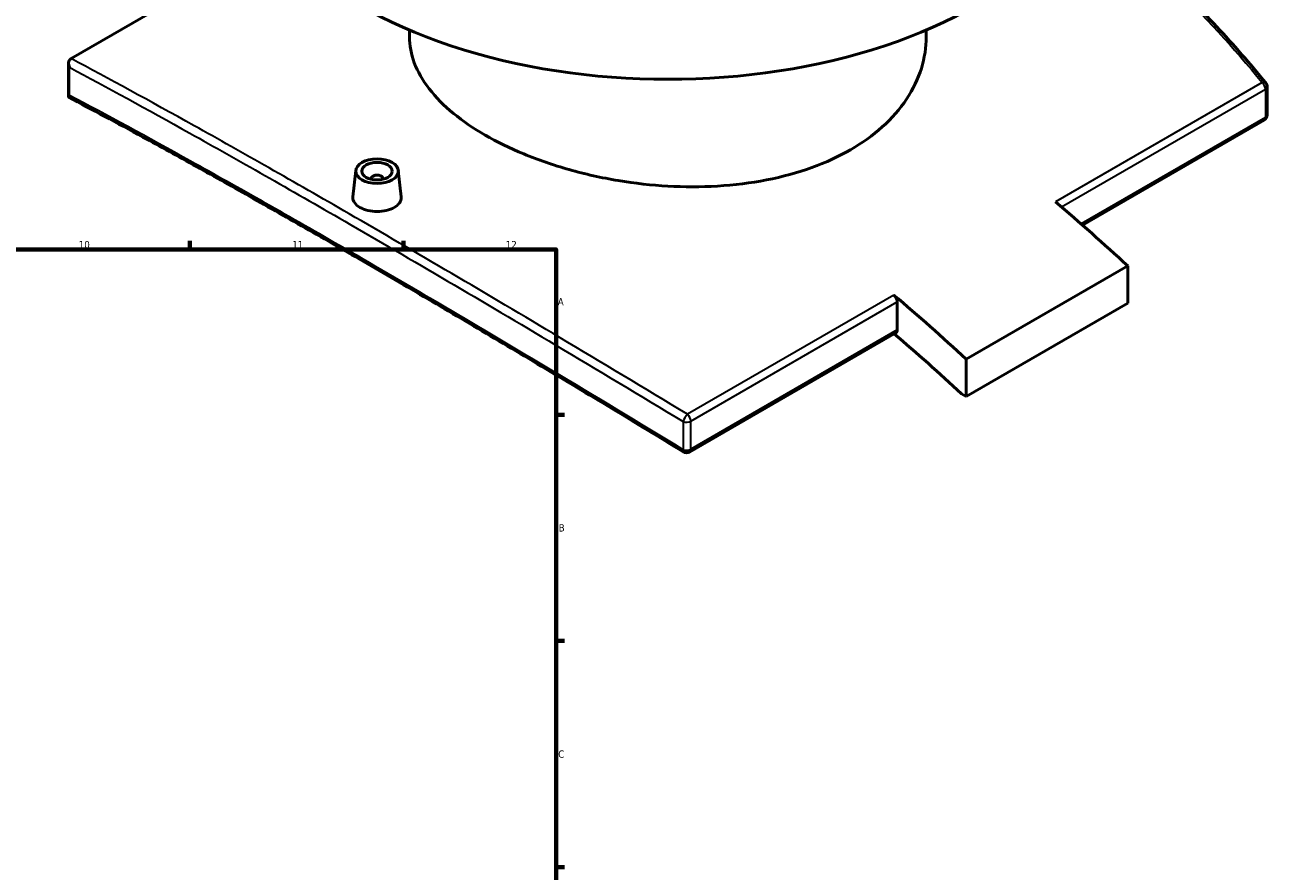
# Model space of a CAD drawing. Header units: millimetres. Extents: x -519 to 1054, y -362 to 828.
# Tile 10 of 11: x 647 to 1054, y 370 to 648. Entities that reach past the tile are written whole.
import ezdxf

# ---------------------------------------------------------------- set-up
doc = ezdxf.new("R2010")
doc.units = ezdxf.units.MM
for name, color, linetype, lineweight in [('Border (ANSI)', 7, 'Continuous', 70), ('Visible (ANSI)', 7, 'Continuous', 50), ('Visible Narrow (ANSI)', 7, 'Continuous', 35)]:
    doc.layers.add(name, color=color, linetype=linetype, lineweight=lineweight)
doc.styles.add('Note Text (ANSI)', font='tahoma.ttf')

# ---------------------------------------------------------------- blocks, each defined once
blk = doc.blocks.new('Borders Default Border')
at = {"layer": 'Border (ANSI)'}
for p, q in [((700.83, 574), (700.83, 576.8)), ((770.92, 574), (770.92, 576.8)), ((821, 519.75), (823.8, 519.75)), ((821, 445.5), (823.8, 445.5)), ((821, 371.25), (823.8, 371.25))]:
    blk.add_line(p, q, dxfattribs=at)
at = {"layer": 'Border (ANSI)', "flags": 128}
blk.add_lwpolyline([(20, 20), (20, 574), (821, 574), (821, 20), (20, 20)], dxfattribs=at)
at = {"layer": 'Border (ANSI)', "color": 5, "true_color": 0x0000ff, "char_height": 2.4, "attachment_point": 7, "style": 'Note Text (ANSI)'}
for s, insert in [('10', (664.35, 574.35)), ('11', (734.43, 574.4)), ('12', (804.52, 574.4)), ('A', (821.58, 555.68)), ('B', (821.87, 481.43)), ('C', (821.71, 407.13))]:
    blk.add_mtext(s, dxfattribs=dict(at, insert=insert))

msp = doc.modelspace()

# ---------------------------------------------------------------- linework, layer by layer
at = {"layer": 'Visible (ANSI)'}
for p, q in [((661.79, 636.67), (729.76, 675.91)), ((772.9, 643.77), (772.9, 646.02)), ((942.5, 643.77), (942.5, 646.02)), ((660.98, 624.07), (660.98, 635.15)), ((1054.42, 618.16), (1054.42, 627.4)), ((1053.42, 616.43), (993.8, 582)), ((755.26, 599.96), (754.33, 591.31)), ((769.23, 599.96), (770.16, 591.32)), ((760.24, 597.26), (760.24, 597.06)), ((764.24, 597.26), (764.24, 597.06)), ((1008.67, 568.62), (955.64, 538)), ((1008.67, 568.62), (1008.67, 556.37)), ((933.01, 547.58), (933.01, 556.82)), ((1008.67, 556.37), (955.64, 525.75)), ((932.59, 546.67), (864.8, 507.53)), ((955.64, 525.75), (955.64, 538)), ((954.08, 526.65), (955.64, 525.75))]:
    msp.add_line(p, q, dxfattribs=at)
for centre, start, end in [((1052.42, 627.4), 0, 39.1523), ((1052.42, 618.16), 300, 0), ((863.8, 509.26), 238.6017, 300)]:
    msp.add_arc(centre, 2, start, end, dxfattribs=at)
for centre, major_axis, start_param, end_param in [((857.7, 712.14), (-142.5, 0), 0, 3.141593), ((762.24, 597.26), (-2, 0), 2.963882, 6.460896), ((884.22, 159.33), (307.5, -532.61), 2.065958, 2.122423), ((931.59, 557.64), (1, -1.73), 0.785398, 2.122423), ((831.19, 128.71), (-307.5, 532.61), 5.207551, 5.264016), ((931.59, 548.4), (1, -1.73), 0, 0.785398), ((831.19, 128.71), (300, -519.62), 2.062326, 2.116199)]:
    msp.add_ellipse(centre, major_axis=major_axis, ratio=0.57735, start_param=start_param, end_param=end_param, dxfattribs=at)
for major_axis in [(-7, 0), (5, 0)]:
    msp.add_ellipse((762.24, 599.71), major_axis=major_axis, ratio=0.57735, dxfattribs=at)
for points, knots in [([(1053.97, 628.66), (1051.38, 631.84), (1048.74, 634.98), (1043.37, 641.14), (1040.64, 644.16), (1035.08, 650.11), (1032.25, 653.03), (1026.51, 658.75), (1023.6, 661.55), (1017.68, 667.04), (1014.68, 669.72), (1008.59, 674.97), (1005.5, 677.53), (999.4, 682.4), (996.4, 684.71), (993.37, 686.96)], [4.01137, 4.01137, 4.01137, 4.01137, 5.460723, 5.460723, 6.910075, 6.910075, 8.359428, 8.359428, 9.808781, 9.808781, 11.258133, 11.258133, 12.707486, 12.707486, 14.079087, 14.079087, 14.079087, 14.079087]), ([(917.66, 606.75), (913.89, 604.57), (909.64, 602.59), (900.37, 599.23), (895.36, 597.86), (884.91, 595.82), (879.47, 595.15), (868.52, 594.49), (863.02, 594.51), (852.38, 595.11), (846.88, 595.72), (835.94, 597.54), (830.49, 598.75), (820.05, 601.7), (815.04, 603.44), (805.77, 607.27), (801.51, 609.37), (793.97, 613.72), (790.43, 616.12), (784.2, 621.24), (781.51, 623.95), (777.19, 629.53), (775.55, 632.4), (773.41, 638.14), (772.9, 641), (772.9, 643.77)], [0, 0, 0, 0, 1.599352, 1.599352, 3.198703, 3.198703, 4.798055, 4.798055, 6.397406, 6.397406, 7.996738, 7.996738, 9.59607, 9.59607, 11.195401, 11.195401, 12.794733, 12.794733, 14.394065, 14.394065, 15.993396, 15.993396, 17.592728, 17.592728, 19.19206, 19.19206, 19.19206, 19.19206]), ([(942.5, 643.77), (942.5, 640.4), (941.99, 636.91), (939.85, 630.01), (938.22, 626.59), (933.89, 620.11), (931.2, 617.03), (924.97, 611.44), (921.43, 608.93), (917.66, 606.75)], [44.781526, 44.781526, 44.781526, 44.781526, 46.380877, 46.380877, 47.980229, 47.980229, 49.579581, 49.579581, 51.178932, 51.178932, 51.178932, 51.178932]), ([(661.31, 633.81), (661.31, 633.81), (661.31, 633.81), (661.18, 634.07), (661.09, 634.35), (660.98, 634.89), (660.97, 635.15), (661.02, 635.65), (661.09, 635.88), (661.29, 636.26), (661.42, 636.41), (661.57, 636.52)], [-0.3164714, -0.3164714, -0.3164714, -0.3164714, -0.3156689, -0.3156689, -0.2282011, -0.2282011, -0.1444321, -0.1444321, -0.0654642, -0.0654642, 0, 0, 0, 0]), ([(661.05, 623.96), (661.04, 623.96), (661.03, 623.97), (660.97, 624.02), (660.97, 624.1), (661.07, 624.3), (661.17, 624.42), (661.31, 624.57), (661.31, 624.57), (661.31, 624.57)], [-0.2509841, -0.2509841, -0.2509841, -0.2509841, -0.2375919, -0.2375919, -0.124117, -0.124117, 0, 0, 0.0010204, 0.0010204, 0.0010204, 0.0010204]), ([(862.76, 507.55), (858.82, 509.96), (854.9, 512.34), (847.09, 517.09), (843.2, 519.44), (835.46, 524.11), (831.62, 526.43), (823.96, 531.03), (820.16, 533.31), (812.6, 537.83), (808.84, 540.07), (801.38, 544.5), (797.68, 546.7), (790.33, 551.05), (786.68, 553.2), (779.45, 557.45), (775.86, 559.55), (768.75, 563.71), (765.23, 565.76), (758.25, 569.81), (754.8, 571.81), (747.97, 575.75), (744.58, 577.7), (737.89, 581.53), (734.59, 583.42), (728.05, 587.14), (724.82, 588.97), (718.45, 592.58), (715.3, 594.35), (709.09, 597.83), (706.02, 599.54), (699.98, 602.89), (697, 604.54), (691.14, 607.77), (688.25, 609.35), (681.14, 613.23), (676.97, 615.48), (668.85, 619.83), (664.9, 621.93), (661.05, 623.96)], [3.698464, 3.698464, 3.698464, 3.698464, 5.151157, 5.151157, 6.603849, 6.603849, 8.056542, 8.056542, 9.509235, 9.509235, 10.961927, 10.961927, 12.41462, 12.41462, 13.867313, 13.867313, 15.320005, 15.320005, 16.772698, 16.772698, 18.225391, 18.225391, 19.678083, 19.678083, 21.130776, 21.130776, 22.583469, 22.583469, 24.036161, 24.036161, 25.488854, 25.488854, 26.941547, 26.941547, 28.394239, 28.394239, 30.573278, 30.573278, 32.752317, 32.752317, 32.752317, 32.752317]), ([(767.85, 587.77), (767.15, 587.36), (766.26, 587.01), (764.3, 586.56), (763.24, 586.45), (761.25, 586.46), (760.19, 586.58), (758.23, 587.05), (757.34, 587.41), (755.93, 588.22), (755.32, 588.73), (754.51, 589.85), (754.31, 590.46), (754.31, 591.12), (754.32, 591.22), (754.33, 591.31)], [0, 0, 0, 0, 0.298721, 0.298721, 0.597442, 0.597442, 0.896124, 0.896124, 1.194807, 1.194807, 1.493489, 1.493489, 1.792172, 1.792172, 1.840677, 1.840677, 1.840677, 1.840677]), ([(770.16, 591.32), (770.17, 591.22), (770.17, 591.12), (770.17, 590.45), (769.97, 589.83), (769.17, 588.69), (768.56, 588.18), (767.85, 587.77)], [4.1331092, 4.1331092, 4.1331092, 4.1331092, 4.1817853, 4.1817853, 4.4805062, 4.4805062, 4.7792271, 4.7792271, 4.7792271, 4.7792271])]:
    msp.add_open_spline(points, degree=3, knots=knots, dxfattribs=at)
msp.add_open_spline([(661.79, 636.67), (661.72, 636.63), (661.64, 636.58), (661.57, 636.52)], degree=3, dxfattribs=at)
at = {"layer": 'Visible Narrow (ANSI)'}
for p, q in [((661.31, 624.57), (661.31, 633.81)), ((1052.75, 628.8), (984.96, 589.65)), ((986.94, 587.96), (1053.84, 626.58)), ((1053.84, 626.58), (1053.84, 617.34)), ((1053.84, 617.34), (993.33, 582.41)), ((931.92, 559.04), (864.13, 519.9)), ((865.21, 517.68), (933.01, 556.82)), ((933.01, 547.58), (865.21, 508.44)), ((862.7, 517.53), (862.7, 508.29)), ((865.21, 508.44), (865.21, 517.68))]:
    msp.add_line(p, q, dxfattribs=at)
for centre, major_axis, ratio, start_param, end_param in [((1052.42, 627.4), (1.55, 1.26), 0.533991, 0, 0.965735), ((1052.42, 627.4), (1, -1.73), 0.57735, 0.785398, 2.122423), ((1052.42, 627.4), (2, 0), 0.57735, 5.497787, 6.283185), ((1052.42, 618.16), (1, -1.73), 0.57735, 0, 0.785398), ((1052.42, 618.16), (2, 0), 0.57735, 5.497787, 6.283185), ((863.8, 518.5), (-1.04, -1.71), 0.304788, 3.960101, 5.483666), ((863.8, 518.5), (-1, 1.73), 0.57735, 3.926991, 5.264016), ((863.8, 518.5), (2, 0), 0.57735, 4.132247, 5.497787), ((863.8, 509.26), (-1.04, -1.71), 0.30195, 5.484641, 6.283185), ((863.8, 509.26), (-2, 0), 0.57735, 0.990654, 2.356194), ((863.8, 509.26), (1, -1.73), 0.57735, 0, 0.785398)]:
    msp.add_ellipse(centre, major_axis=major_axis, ratio=ratio, start_param=start_param, end_param=end_param, dxfattribs=at)
for points, knots in [([(993.03, 686.36), (1003.48, 678.56), (1013.51, 670.07), (1033.54, 650.96), (1043.44, 640.21), (1052.75, 628.8)], [-13.96499, -13.96499, -13.96499, -13.96499, -9.219487, -9.219487, -4.01137, -4.01137, -4.01137, -4.01137]), ([(864.13, 519.9), (849.95, 528.5), (835.98, 536.9), (798.1, 559.5), (774.85, 573.16), (753.05, 585.74), (735.05, 596.13), (718.04, 605.8), (687.72, 622.7), (674.21, 630.07), (661.79, 636.67)], [-29.648125, -29.648125, -29.648125, -29.648125, -24.440005, -24.440005, -15.220515, -15.220515, -15.220515, -7.610257, -7.610257, -0.63168, -0.63168, -0.63168, -0.63168]), ([(661.31, 633.81), (673.48, 627.3), (686.68, 620.07), (716.65, 603.34), (733.65, 593.68), (751.64, 583.29), (773.43, 570.71), (796.68, 557.07), (834.55, 534.5), (848.52, 526.11), (862.7, 517.53)], [0.792421, 0.792421, 0.792421, 0.792421, 7.610257, 7.610257, 15.220515, 15.220515, 15.220515, 24.440005, 24.440005, 29.648125, 29.648125, 29.648125, 29.648125]), ([(862.7, 508.29), (848.11, 517.19), (833.72, 525.88), (795.9, 548.51), (773.06, 561.94), (751.64, 574.31), (733.73, 584.65), (716.8, 594.25), (686.81, 610.91), (673.53, 618.11), (661.31, 624.57)], [3.698464, 3.698464, 3.698464, 3.698464, 9.065487, 9.065487, 18.130974, 18.130974, 18.130974, 25.706561, 25.706561, 32.563927, 32.563927, 32.563927, 32.563927])]:
    msp.add_open_spline(points, degree=3, knots=knots, dxfattribs=at)

# ---------------------------------------------------------------- block references
msp.add_blockref('Borders Default Border', (0, 0))

doc.saveas('drawing.dxf')
